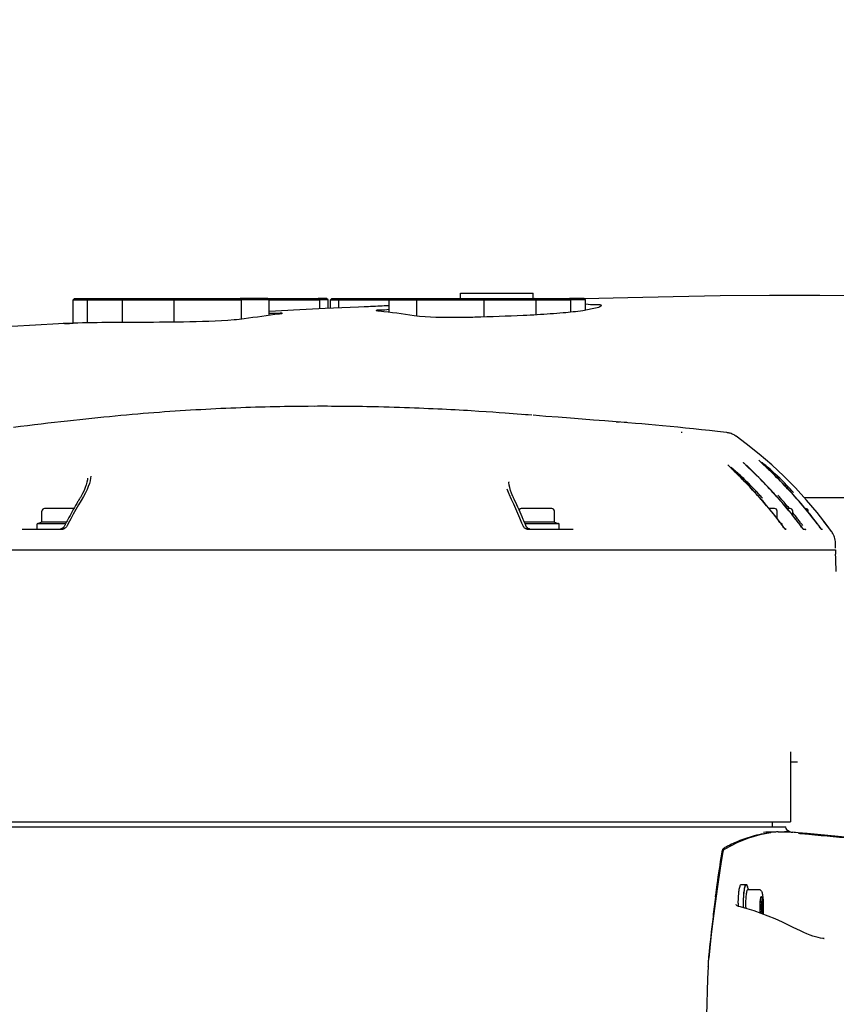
# Model space of a CAD drawing. Header units: millimetres. Extents: x 7426 to 8300, y 124 to 421.
# Tile 107 of 135: x 8194.33 to 8202.21, y 230.49 to 239.99. Entities that reach past the tile are written whole.
import ezdxf

# ---------------------------------------------------------------- set-up
doc = ezdxf.new("R2010")
doc.units = ezdxf.units.MM
doc.linetypes.add('BANKLINE1', pattern=[5.5, 4, -1.5])
doc.layers.add('00_COMPONENTS', color=7, linetype='BANKLINE1')
doc.layers.add('外形图', color=7, linetype='Continuous')
doc.styles.add('微软雅黑', font='msyh.ttc')
doc.dimstyles.new('尺寸标注_1_20比例', dxfattribs={"dimtxt": 2.1, "dimasz": 1.7, "dimexe": 0.5, "dimexo": 0.4, "dimgap": 0.5, "dimtad": 1, "dimdec": 1, "dimlfac": 20, "dimdsep": 46, "dimtxsty": '微软雅黑', "dimcen": 0.09, "dimadec": 0, "dimazin": 0, "dimtp": 0.01, "dimtm": 0.01, "dimtfac": 1, "dimtdec": 1, "dimtofl": 0, "dimtmove": 0, "dimatfit": 3, "dimfxl": 1, "dimtolj": 1, "dimarcsym": 0})

# ---------------------------------------------------------------- blocks, each defined once
blk = doc.blocks.new('*D1502')
at = {"layer": '00_COMPONENTS', "color": 0, "linetype": 'ByBlock', "lineweight": -2, "ltscale": 20}
for p, q in [((8253.9269, 235.6371), (8245.0033, 234.0636)), ((8159.3173, 226.9769), (8164.0018, 226.9769))]:
    blk.add_line(p, q, dxfattribs=at)
blk.add_arc((8204.8126, 226.9769), 41.3108, 12.35797, 177.64203, dxfattribs=at)
at = {"layer": '00_COMPONENTS', "color": 0}
for points in [[(8244.8882, 235.7632), (8245.4441, 235.8731), (8245.4957, 234.1504)], [(8163.2535, 228.6824), (8163.8201, 228.6707), (8163.5018, 226.9769)]]:
    blk.add_solid(points, dxfattribs=at)
at = {"layer": 'Defpoints', "color": 0}
for p in [(8221.1749, 264.9091), (8254.3208, 235.7065), (8158.9173, 226.9769), (8204.8126, 226.9769)]:
    blk.add_point(p, dxfattribs=at)
at = {"layer": '00_COMPONENTS', "color": 0, "insert": (8201.0735, 269.7151), "char_height": 2.1, "attachment_point": 5, "rotation": 5, "style": '微软雅黑'}
blk.add_mtext('\\A1;-\\A1;170%%d', dxfattribs=at)

msp = doc.modelspace()

# ---------------------------------------------------------------- linework, layer by layer
at = {"layer": '外形图', "linetype": 'Continuous'}
for p, q in [((8194.8405, 237.2869), (8194.8555, 237.3019)), ((8194.8405, 237.0609), (8194.8405, 237.2869)), ((8194.8405, 237.2869), (8194.9804, 237.2869)), ((8194.8555, 237.3019), (8194.9954, 237.3019)), ((8194.9804, 237.2869), (8194.9954, 237.3019)), ((8194.9804, 237.0632), (8194.9804, 237.2869)), ((8194.9804, 237.2869), (8195.3167, 237.2869)), ((8194.9954, 237.3019), (8195.3317, 237.3019)), ((8195.3167, 237.2869), (8195.3317, 237.3019)), ((8195.3167, 237.0677), (8195.3167, 237.2869)), ((8195.3167, 237.2869), (8195.8166, 237.2869)), ((8195.3317, 237.3019), (8195.8316, 237.3019)), ((8195.8166, 237.2869), (8195.8316, 237.3019)), ((8195.8166, 237.0735), (8195.8166, 237.2869)), ((8195.8166, 237.2869), (8196.4666, 237.2869)), ((8195.8316, 237.3019), (8196.4516, 237.3019)), ((8196.7192, 237.3019), (8196.4516, 237.3019)), ((8196.4666, 237.2869), (8196.4516, 237.3019)), ((8196.4666, 237.1008), (8196.4666, 237.2869)), ((8196.7342, 237.2869), (8196.4666, 237.2869)), ((8196.7192, 237.3019), (8197.2054, 237.3019)), ((8196.7342, 237.2869), (8196.7192, 237.3019)), ((8196.7342, 237.1386), (8196.7342, 237.2869)), ((8196.7342, 237.2869), (8197.2204, 237.2869)), ((8197.2862, 237.3019), (8197.2054, 237.3019)), ((8197.2204, 237.2869), (8197.2054, 237.3019)), ((8197.2204, 237.2009), (8197.2204, 237.2869)), ((8197.3012, 237.2869), (8197.2204, 237.2869)), ((8197.3012, 237.2869), (8197.2862, 237.3019)), ((8197.3012, 237.2047), (8197.3012, 237.2869)), ((8197.3239, 237.2869), (8197.3389, 237.3019)), ((8197.3239, 237.2058), (8197.3239, 237.2869)), ((8197.3239, 237.2869), (8197.4047, 237.2869)), ((8197.3389, 237.3019), (8197.4197, 237.3019)), ((8197.4047, 237.2869), (8197.4197, 237.3019)), ((8197.4047, 237.2095), (8197.4047, 237.2869)), ((8197.4047, 237.2869), (8197.8909, 237.2869)), ((8197.4197, 237.3019), (8197.9059, 237.3019)), ((8197.8909, 237.2869), (8197.9059, 237.3019)), ((8197.8909, 237.1679), (8197.8909, 237.2869)), ((8197.8909, 237.2869), (8198.1585, 237.2869)), ((8197.9059, 237.3019), (8198.1735, 237.3019)), ((8198.1585, 237.2869), (8198.1735, 237.3019)), ((8198.1585, 237.1324), (8198.1585, 237.2869)), ((8198.1585, 237.2869), (8198.8085, 237.2869)), ((8198.1735, 237.3019), (8198.7935, 237.3019)), ((8198.5806, 237.3019), (8198.5806, 237.3519)), ((8198.5806, 237.3519), (8199.2806, 237.3519)), ((8198.7935, 237.3019), (8199.2934, 237.3019)), ((8198.8085, 237.2869), (8198.7935, 237.3019)), ((8198.8085, 237.1225), (8198.8085, 237.2869)), ((8198.8085, 237.2869), (8199.3084, 237.2869)), ((8199.2806, 237.3019), (8199.2806, 237.3519)), ((8199.2934, 237.3019), (8199.6298, 237.3019)), ((8199.3084, 237.2869), (8199.2934, 237.3019)), ((8199.3084, 237.1434), (8199.3084, 237.2869)), ((8199.3084, 237.2869), (8199.6448, 237.2869)), ((8199.7696, 237.3019), (8199.6298, 237.3019)), ((8199.6448, 237.2869), (8199.6298, 237.3019)), ((8199.6448, 237.1693), (8199.6448, 237.2869)), ((8199.7846, 237.2869), (8199.6448, 237.2869)), ((8199.7846, 237.2869), (8199.7696, 237.3019)), ((8200.1946, 237.3088), (8199.774, 237.2979)), ((8199.7846, 237.1875), (8199.7846, 237.2869)), ((8196.9128, 237.1861), (8196.7342, 237.1768)), ((8197.7505, 237.225), (8197.7311, 237.2242)), ((8197.7591, 237.2254), (8197.7505, 237.225)), ((8197.8714, 237.2302), (8197.8436, 237.229)), ((8197.8909, 237.231), (8197.8714, 237.2302)), ((8199.9357, 237.2328), (8199.9353, 237.2319)), ((8197.1995, 236.2608), (8197.1095, 236.2604)), ((8197.7684, 236.2549), (8197.7169, 236.256)), ((8198.7561, 236.2122), (8198.6833, 236.2167)), ((8198.8255, 236.2078), (8198.7561, 236.2122)), ((8198.8914, 236.2033), (8198.8255, 236.2078)), ((8198.9534, 236.199), (8198.8914, 236.2033)), ((8199.0112, 236.1949), (8198.9534, 236.199)), ((8199.0879, 236.1892), (8199.0112, 236.1949)), ((8199.206, 236.1801), (8199.0879, 236.1892)), ((8199.2314, 236.178), (8199.1911, 236.1812)), ((8199.2667, 236.1752), (8199.206, 236.1801)), ((8200.0809, 236.1113), (8200.0899, 236.1106)), ((8200.0899, 236.1106), (8200.1103, 236.1091)), ((8200.1939, 236.1025), (8200.0911, 236.1106)), ((8200.1273, 236.1077), (8200.0919, 236.1105)), ((8200.1835, 236.1033), (8200.1273, 236.1077)), ((8200.2667, 236.0966), (8200.1939, 236.1025)), ((8200.3277, 236.0915), (8200.2667, 236.0966)), ((8200.392, 236.0859), (8200.3277, 236.0915)), ((8200.4596, 236.0798), (8200.392, 236.0859)), ((8200.5299, 236.0733), (8200.4596, 236.0798)), ((8200.6024, 236.0664), (8200.5299, 236.0733)), ((8200.6767, 236.0591), (8200.6024, 236.0664)), ((8200.7521, 236.0515), (8200.6767, 236.0591)), ((8200.8284, 236.0435), (8200.7521, 236.0515)), ((8200.9053, 236.0353), (8200.8284, 236.0435)), ((8200.9826, 236.0268), (8200.9053, 236.0353)), ((8201.06, 236.018), (8200.9826, 236.0268)), ((8200.7169, 236.0082), (8200.7097, 236.0094)), ((8200.718, 236.008), (8200.7169, 236.0082)), ((8201.1464, 236.0079), (8201.06, 236.018)), ((8201.3368, 235.8994), (8201.2387, 235.9719)), ((8201.4615, 235.8003), (8201.3368, 235.8994)), ((8201.5822, 235.6963), (8201.4615, 235.8003)), ((8201.1693, 235.6857), (8201.1668, 235.6883)), ((8201.1737, 235.6814), (8201.1693, 235.6857)), ((8201.1805, 235.6746), (8201.1737, 235.6814)), ((8201.1975, 235.6579), (8201.1805, 235.6746)), ((8201.1997, 235.6586), (8201.1974, 235.661)), ((8201.2076, 235.648), (8201.1975, 235.6579)), ((8201.2036, 235.6546), (8201.1997, 235.6586)), ((8201.2082, 235.65), (8201.2036, 235.6546)), ((8201.2406, 235.6156), (8201.2076, 235.648)), ((8201.2806, 235.5775), (8201.2082, 235.65)), ((8201.3198, 235.7076), (8201.3172, 235.7102)), ((8201.3227, 235.7047), (8201.3198, 235.7076)), ((8201.3276, 235.6999), (8201.3227, 235.7047)), ((8201.4172, 235.6128), (8201.3276, 235.6999)), ((8201.3487, 235.6825), (8201.3465, 235.6847)), ((8201.3511, 235.68), (8201.3487, 235.6825)), ((8201.3553, 235.6757), (8201.3511, 235.68)), ((8201.3618, 235.6692), (8201.3553, 235.6757)), ((8201.3804, 235.6509), (8201.3618, 235.6692)), ((8201.3931, 235.6385), (8201.3804, 235.6509)), ((8201.4701, 235.7293), (8201.4673, 235.7321)), ((8201.4749, 235.7247), (8201.4701, 235.7293)), ((8201.4823, 235.7175), (8201.4749, 235.7247)), ((8201.5008, 235.6999), (8201.4823, 235.7175)), ((8201.4968, 235.7067), (8201.4947, 235.7089)), ((8201.4991, 235.7044), (8201.4968, 235.7067)), ((8201.5017, 235.7018), (8201.4991, 235.7044)), ((8201.5117, 235.6896), (8201.5008, 235.6999)), ((8201.5062, 235.6975), (8201.5017, 235.7018)), ((8201.513, 235.6908), (8201.5062, 235.6975)), ((8201.5473, 235.6556), (8201.5117, 235.6896)), ((8201.5877, 235.6183), (8201.513, 235.6908)), ((8201.5699, 235.6339), (8201.5473, 235.6556)), ((8201.6987, 235.5875), (8201.5822, 235.6963)), ((8201.2616, 235.5947), (8201.2406, 235.6156)), ((8201.2805, 235.5758), (8201.2616, 235.5947)), ((8201.3005, 235.5556), (8201.2805, 235.5758)), ((8201.303, 235.5548), (8201.2806, 235.5775)), ((8201.3173, 235.5385), (8201.3005, 235.5556)), ((8201.3236, 235.5337), (8201.303, 235.5548)), ((8201.4271, 235.6049), (8201.3931, 235.6385)), ((8201.4365, 235.5937), (8201.4172, 235.6128)), ((8201.4492, 235.5829), (8201.4271, 235.6049)), ((8201.4569, 235.5734), (8201.4365, 235.5937)), ((8201.4696, 235.5624), (8201.4492, 235.5829)), ((8201.4739, 235.5563), (8201.4569, 235.5734)), ((8201.4872, 235.5444), (8201.4696, 235.5624)), ((8201.4914, 235.5384), (8201.4739, 235.5563)), ((8201.5901, 235.6142), (8201.5699, 235.6339)), ((8201.6072, 235.5991), (8201.5877, 235.6183)), ((8201.6115, 235.5932), (8201.5901, 235.6142)), ((8201.6285, 235.578), (8201.6072, 235.5991)), ((8201.6293, 235.5755), (8201.6115, 235.5932)), ((8201.647, 235.5595), (8201.6285, 235.578)), ((8201.6477, 235.5571), (8201.6293, 235.5755)), ((8201.6667, 235.5395), (8201.647, 235.5595)), ((8201.6666, 235.5379), (8201.6477, 235.5571)), ((8201.8108, 235.4743), (8201.6987, 235.5875)), ((8199.0421, 235.4278), (8199.0303, 235.4626)), ((8199.0467, 235.5307), (8199.0467, 235.5304)), ((8201.3346, 235.5206), (8201.3173, 235.5385)), ((8201.3413, 235.5153), (8201.3236, 235.5337)), ((8201.3524, 235.5021), (8201.3346, 235.5206)), ((8201.3602, 235.4956), (8201.3413, 235.5153)), ((8201.3706, 235.4829), (8201.3524, 235.5021)), ((8201.3802, 235.4745), (8201.3602, 235.4956)), ((8201.3987, 235.453), (8201.3706, 235.4829)), ((8201.3926, 235.4613), (8201.3802, 235.4745)), ((8201.506, 235.5251), (8201.4872, 235.5444)), ((8201.5094, 235.5199), (8201.4914, 235.5384)), ((8201.5262, 235.5043), (8201.506, 235.5251)), ((8201.5279, 235.5008), (8201.5094, 235.5199)), ((8201.5421, 235.4876), (8201.5262, 235.5043)), ((8201.5419, 235.4861), (8201.5279, 235.5008)), ((8201.561, 235.4659), (8201.5419, 235.4861)), ((8201.5588, 235.4699), (8201.5421, 235.4876)), ((8201.5763, 235.4512), (8201.5588, 235.4699)), ((8201.5803, 235.4453), (8201.561, 235.4659)), ((8201.686, 235.5181), (8201.6666, 235.5379)), ((8201.6823, 235.5235), (8201.6667, 235.5395)), ((8201.6987, 235.5066), (8201.6823, 235.5235)), ((8201.7057, 235.4977), (8201.686, 235.5181)), ((8201.7159, 235.4887), (8201.6987, 235.5066)), ((8201.7207, 235.482), (8201.7057, 235.4977)), ((8201.7339, 235.4697), (8201.7159, 235.4887)), ((8201.7358, 235.466), (8201.7207, 235.482)), ((8201.7521, 235.4487), (8201.7358, 235.466)), ((8194.9144, 235.3881), (8194.9107, 235.382)), ((8194.932, 235.4197), (8194.9144, 235.3881)), ((8194.9401, 235.3901), (8194.9177, 235.3527)), ((8194.9468, 235.4496), (8194.932, 235.4197)), ((8199.0721, 235.3606), (8199.0615, 235.3826)), ((8199.0719, 235.4213), (8199.0619, 235.4493)), ((8199.0845, 235.392), (8199.0719, 235.4213)), ((8199.0928, 235.3164), (8199.0721, 235.3606)), ((8199.0874, 235.3859), (8199.0845, 235.392)), ((8201.4178, 235.4324), (8201.3987, 235.453)), ((8201.4322, 235.4166), (8201.4178, 235.4324)), ((8201.5947, 235.4314), (8201.5763, 235.4512)), ((8201.5949, 235.4295), (8201.5803, 235.4453)), ((8201.6043, 235.4209), (8201.5947, 235.4314)), ((8201.6022, 235.4215), (8201.5949, 235.4295)), ((8202.5626, 235.3769), (8201.8996, 235.3769)), ((8194.8478, 235.2744), (8194.5651, 235.2744)), ((8194.9177, 235.3527), (8194.892, 235.3089)), ((8199.4601, 235.2744), (8199.1651, 235.2744)), ((8201.6101, 235.2744), (8201.5577, 235.2744)), ((8201.7601, 235.2744), (8201.7322, 235.2744)), ((8201.9101, 235.2744), (8201.9072, 235.2744)), ((8194.5401, 235.1442), (8194.5401, 235.2494)), ((8194.8176, 235.1747), (8194.7936, 235.129)), ((8199.1722, 235.1347), (8199.1528, 235.1809)), ((8199.4851, 235.1442), (8199.4851, 235.2494)), ((8201.6351, 235.1783), (8201.6351, 235.2494)), ((8201.7851, 235.2094), (8201.7851, 235.2494)), ((8201.9351, 235.2405), (8201.9351, 235.2494)), ((8194.348, 235.0769), (8194.745, 235.0769)), ((8194.3703, 235.0769), (8194.7206, 235.0769)), ((8194.4926, 235.0769), (8194.4926, 235.1269)), ((8194.7681, 235.1269), (8194.4926, 235.1269)), ((8194.5401, 235.1442), (8194.5024, 235.1305)), ((8194.777, 235.1442), (8194.5401, 235.1442)), ((8194.7219, 235.077), (8194.7206, 235.0769)), ((8194.7602, 235.1116), (8194.758, 235.1073)), ((8194.7631, 235.1173), (8194.7602, 235.1116)), ((8194.7936, 235.129), (8194.7825, 235.1073)), ((8199.1839, 235.1062), (8199.1722, 235.1347)), ((8199.4851, 235.1442), (8199.1956, 235.1442)), ((8199.5326, 235.1269), (8199.2027, 235.1269)), ((8199.2112, 235.1062), (8199.2088, 235.1121)), ((8199.2125, 235.1034), (8199.2112, 235.1062)), ((8199.2204, 235.0769), (8199.6675, 235.0769)), ((8199.2477, 235.0769), (8199.6423, 235.0769)), ((8199.4851, 235.1442), (8199.5227, 235.1305)), ((8199.5326, 235.0769), (8199.5326, 235.1269)), ((8201.6715, 235.131), (8201.6727, 235.1305)), ((8201.6826, 235.1269), (8201.6745, 235.1269)), ((8201.6826, 235.1162), (8201.6826, 235.1269)), ((8201.6944, 235.0984), (8201.6861, 235.1095)), ((8201.7003, 235.0926), (8201.6877, 235.1095)), ((8201.701, 235.0897), (8201.6944, 235.0984)), ((8201.7115, 235.078), (8201.7003, 235.0926)), ((8201.7053, 235.0841), (8201.701, 235.0897)), ((8201.7078, 235.0808), (8201.7053, 235.0841)), ((8201.71, 235.078), (8201.7078, 235.0808)), ((8201.7109, 235.0769), (8201.71, 235.078)), ((8201.7139, 235.0732), (8201.7109, 235.0769)), ((8201.7155, 235.0732), (8201.7115, 235.078)), ((8201.7234, 235.0769), (8201.7124, 235.0769)), ((8201.7124, 235.0769), (8201.7226, 235.0769)), ((8201.8711, 235.0955), (8201.8606, 235.1095)), ((8201.8695, 235.0998), (8201.8622, 235.1095)), ((8201.8769, 235.09), (8201.8695, 235.0998)), ((8201.8769, 235.0879), (8201.8711, 235.0955)), ((8201.8812, 235.0843), (8201.8769, 235.09)), ((8201.8807, 235.0829), (8201.8769, 235.0879)), ((8201.883, 235.08), (8201.8807, 235.0829)), ((8201.8841, 235.0806), (8201.8812, 235.0843)), ((8201.8849, 235.0775), (8201.883, 235.08)), ((8201.8857, 235.0784), (8201.8841, 235.0806)), ((8201.8854, 235.0769), (8201.8849, 235.0775)), ((8201.8887, 235.0729), (8201.8854, 235.0769)), ((8201.8869, 235.0769), (8201.8857, 235.0784)), ((8201.8869, 235.0769), (8201.8977, 235.0769)), ((8201.8869, 235.0769), (8201.9106, 235.0769)), ((8201.8902, 235.0729), (8201.8869, 235.0769)), ((8202.044, 235.0984), (8202.0357, 235.1095)), ((8202.05, 235.0925), (8202.0372, 235.1095)), ((8202.0505, 235.0897), (8202.044, 235.0984)), ((8202.062, 235.0769), (8202.05, 235.0925)), ((8202.0548, 235.0841), (8202.0505, 235.0897)), ((8202.0573, 235.0808), (8202.0548, 235.0841)), ((8202.0595, 235.0781), (8202.0573, 235.0808)), ((8202.0604, 235.0769), (8202.0595, 235.0781)), ((8202.0634, 235.0732), (8202.0604, 235.0769)), ((8202.062, 235.0769), (8202.0727, 235.0769)), ((8202.065, 235.0732), (8202.062, 235.0769)), ((8202.1222, 235.1041), (8202.087, 235.1494)), ((8202.1603, 235.0525), (8202.1187, 235.1094)), ((8202.16, 235.0523), (8202.1222, 235.1041)), ((8201.7157, 235.0728), (8201.7155, 235.0732)), ((8202.0653, 235.0729), (8202.065, 235.0732)), ((8202.1651, 235.045), (8202.1602, 235.0526)), ((8202.193, 234.984), (8202.1895, 234.997)), ((8202.1968, 234.902), (8202.1936, 234.9019)), ((8202.1976, 234.902), (8202.1968, 234.902)), ((8202.1976, 234.902), (8202.197, 234.9501)), ((8202.1976, 234.8919), (8202.1976, 234.9006)), ((8192.8626, 234.8769), (8202.1982, 234.8769)), ((8202.1982, 234.8769), (8202.199, 234.8344)), ((8202.1998, 234.7994), (8202.199, 234.8344)), ((8202.2008, 234.7668), (8202.1998, 234.7994)), ((8201.7626, 232.9256), (8201.7626, 232.3769)), ((8201.8306, 232.8269), (8201.7626, 232.8269)), ((8201.7626, 232.3769), (8201.7626, 232.2519)), ((8192.9437, 232.2519), (8201.7624, 232.2519)), ((8201.5876, 232.2519), (8201.5876, 232.2019)), ((8192.9452, 232.2019), (8201.7163, 232.2019)), ((8201.6461, 232.1542), (8201.6472, 232.1542)), ((8201.6472, 232.1542), (8201.6582, 232.1545)), ((8201.6582, 232.1545), (8201.6641, 232.1547)), ((8201.6641, 232.1547), (8201.6804, 232.1549)), ((8201.754, 232.1521), (8201.6814, 232.1519)), ((8201.8122, 232.148), (8201.754, 232.1521)), ((8201.8385, 232.1455), (8201.8098, 232.1483)), ((8201.8122, 232.148), (8201.8098, 232.1483)), ((8201.9244, 232.1373), (8201.8385, 232.1455)), ((8201.8472, 232.1374), (8201.8444, 232.1377)), ((8201.8506, 232.137), (8201.8472, 232.1374)), ((8201.8568, 232.1364), (8201.8506, 232.137)), ((8201.8669, 232.1354), (8201.8568, 232.1364)), ((8201.8803, 232.1341), (8201.8669, 232.1354)), ((8201.9008, 232.1322), (8201.8802, 232.1341)), ((8201.94, 232.1285), (8201.9008, 232.1322)), ((8202.492, 232.0832), (8201.9244, 232.1373)), ((8201.9416, 232.1346), (8201.9558, 232.1332)), ((8201.245, 232.0477), (8201.1291, 231.9886)), ((8201.3601, 232.0934), (8201.245, 232.0477)), ((8201.1016, 231.9418), (8201.1048, 231.9605)), ((8201.1073, 231.9457), (8201.1064, 231.9407)), ((8201.1291, 231.9886), (8201.1289, 231.9884)), ((8201.2866, 231.6469), (8201.3362, 231.6469)), ((8201.3571, 231.5994), (8201.3486, 231.6243)), ((8201.3533, 231.5994), (8201.4577, 231.5994)), ((8201.045, 231.5334), (8201.0295, 231.4143)), ((8201.0401, 231.5258), (8201.0411, 231.5331)), ((8201.0411, 231.5331), (8201.0424, 231.5429)), ((8201.4855, 231.4709), (8201.4711, 231.4709)), ((8201.2402, 231.4514), (8201.2401, 231.4518)), ((8201.2816, 231.4298), (8201.2666, 231.4337)), ((8201.4855, 231.3829), (8201.4711, 231.3829)), ((8201.7909, 231.2317), (8201.758, 231.2483)), ((8201.8244, 231.2149), (8201.7909, 231.2317)), ((8200.9998, 231.1648), (8200.9856, 231.0346)), ((8202.0869, 231.1258), (8202.0874, 231.1258)), ((8200.9856, 231.0346), (8200.9755, 230.9362)), ((8200.9677, 230.8539), (8200.9678, 230.8578))]:
    msp.add_line(p, q, dxfattribs=at)
for points in [[(8207.1759, 236.6745), (8206.8807, 236.7699), (8206.4912, 236.8811), (8206.1169, 236.9735), (8205.7628, 237.0486), (8205.4213, 237.1104), (8205.0724, 237.1636), (8204.6998, 237.2101), (8204.3036, 237.2492), (8203.8871, 237.2801), (8203.4539, 237.303), (8203.0014, 237.3189), (8202.5311, 237.3282), (8202.0468, 237.3319), (8201.5606, 237.3307), (8201.0857, 237.3258), (8200.6308, 237.3182), (8200.1946, 237.3088)], [(8197.7505, 237.225), (8197.5937, 237.2181), (8197.2736, 237.2035), (8196.9676, 237.1887), (8196.9123, 237.186)], [(8194.6998, 237.057), (8194.4775, 237.0443), (8194.0181, 237.0186), (8193.5534, 236.9928), (8193.173, 236.9713)], [(8197.1095, 236.2604), (8197.0641, 236.26), (8197.0186, 236.2596), (8196.9728, 236.259), (8196.9269, 236.2584), (8196.8808, 236.2577), (8196.8345, 236.2568), (8196.788, 236.2559), (8196.7414, 236.2548), (8196.6947, 236.2537), (8196.6478, 236.2524), (8196.6007, 236.2511), (8196.5535, 236.2496), (8196.5061, 236.248), (8196.4586, 236.2463), (8196.4109, 236.2445), (8196.3631, 236.2425), (8196.3151, 236.2405), (8196.267, 236.2383), (8196.2187, 236.236), (8196.1702, 236.2336), (8196.1216, 236.2311), (8196.0727, 236.2284), (8196.0237, 236.2257), (8195.9744, 236.2227), (8195.9249, 236.2197), (8195.8752, 236.2165), (8195.8251, 236.2132), (8195.7747, 236.2097), (8195.7241, 236.2061), (8195.6729, 236.2023), (8195.6214, 236.1984), (8195.5695, 236.1943), (8195.5171, 236.19), (8195.4642, 236.1856), (8195.4108, 236.181), (8195.3569, 236.1762), (8195.3024, 236.1713), (8195.2475, 236.1661), (8195.192, 236.1608), (8195.1358, 236.1553), (8195.0792, 236.1497), (8195.0218, 236.1438), (8194.9639, 236.1378), (8194.9054, 236.1316), (8194.8458, 236.1251), (8194.7852, 236.1184), (8194.7237, 236.1115), (8194.6612, 236.1044), (8194.5977, 236.097), (8194.5331, 236.0894), (8194.4679, 236.0815), (8194.4017, 236.0734), (8194.3346, 236.0651), (8194.2669, 236.0565)], [(8197.7877, 236.2544), (8197.7355, 236.2556), (8197.6826, 236.2567), (8197.6291, 236.2576), (8197.575, 236.2585), (8197.5202, 236.2592), (8197.4647, 236.2598), (8197.4087, 236.2603), (8197.352, 236.2606), (8197.2946, 236.2608), (8197.2367, 236.2608), (8197.1746, 236.2607)], [(8197.7169, 236.256), (8197.6755, 236.2568), (8197.6338, 236.2576), (8197.5917, 236.2582), (8197.5493, 236.2588), (8197.5066, 236.2594), (8197.4636, 236.2598), (8197.4203, 236.2602), (8197.3766, 236.2605), (8197.3328, 236.2607), (8197.2886, 236.2608), (8197.2442, 236.2608), (8197.1995, 236.2608)], [(8198.6833, 236.2167), (8198.6457, 236.219), (8198.6072, 236.2212), (8198.5679, 236.2234), (8198.5278, 236.2256), (8198.4869, 236.2278), (8198.4454, 236.2299), (8198.4031, 236.232), (8198.3601, 236.2341), (8198.3164, 236.2361), (8198.272, 236.2381), (8198.2268, 236.24), (8198.1809, 236.2419), (8198.1342, 236.2437), (8198.0869, 236.2455), (8198.0388, 236.2472), (8197.9899, 236.2488), (8197.9404, 236.2504), (8197.8901, 236.2518), (8197.8392, 236.2532), (8197.7877, 236.2544)], [(8199.6392, 236.1455), (8199.523, 236.1547), (8199.4038, 236.1642), (8199.2819, 236.174)], [(8200.0809, 236.1113), (8199.9707, 236.1197), (8199.8631, 236.128), (8199.7526, 236.1366), (8199.6392, 236.1455)], [(8201.2384, 235.972), (8201.2374, 235.9728), (8201.2282, 235.9789), (8201.2188, 235.9844), (8201.2094, 235.9893), (8201.2, 235.9936), (8201.1906, 235.9973), (8201.1815, 236.0003), (8201.1728, 236.0028), (8201.1646, 236.0048), (8201.157, 236.0063), (8201.1502, 236.0074), (8201.1461, 236.008)], [(8201.4673, 235.7321), (8201.4648, 235.7346), (8201.4637, 235.7357), (8201.4626, 235.7367), (8201.4617, 235.7377), (8201.4608, 235.7386), (8201.4601, 235.7394), (8201.4594, 235.7401), (8201.4588, 235.7408), (8201.4583, 235.7413), (8201.4582, 235.7415)], [(8201.1668, 235.6883), (8201.1646, 235.6906), (8201.1636, 235.6916), (8201.1627, 235.6925), (8201.1619, 235.6934), (8201.1612, 235.6942), (8201.1605, 235.6949), (8201.16, 235.6955), (8201.1595, 235.6961), (8201.1594, 235.6962)], [(8201.1974, 235.661), (8201.1955, 235.663), (8201.1946, 235.664), (8201.1938, 235.6648), (8201.1931, 235.6656), (8201.1924, 235.6663), (8201.1918, 235.667), (8201.1913, 235.6676), (8201.1909, 235.6681), (8201.1905, 235.6685), (8201.1903, 235.6688), (8201.1902, 235.6689)], [(8201.3172, 235.7102), (8201.3149, 235.7125), (8201.3139, 235.7136), (8201.3129, 235.7146), (8201.312, 235.7155), (8201.3112, 235.7164), (8201.3105, 235.7171), (8201.3099, 235.7178), (8201.3094, 235.7184), (8201.309, 235.7189), (8201.3088, 235.719)], [(8201.3465, 235.6847), (8201.3445, 235.6867), (8201.3437, 235.6876), (8201.3429, 235.6885), (8201.3422, 235.6892), (8201.3415, 235.6899), (8201.341, 235.6906), (8201.3405, 235.6911), (8201.34, 235.6916), (8201.3397, 235.692), (8201.3394, 235.6924), (8201.3394, 235.6924)], [(8201.4947, 235.7089), (8201.4929, 235.7107), (8201.4921, 235.7115), (8201.4914, 235.7123), (8201.4908, 235.713), (8201.4902, 235.7136), (8201.4897, 235.7142), (8201.4892, 235.7147), (8201.4889, 235.7151), (8201.4886, 235.7154), (8201.4885, 235.7155)], [(8194.9798, 235.5691), (8194.9782, 235.5506), (8194.9744, 235.5288), (8194.9679, 235.5045), (8194.9587, 235.478), (8194.9468, 235.4496)], [(8195.0103, 235.5861), (8195.0089, 235.5676), (8195.0046, 235.5428), (8194.9975, 235.516)], [(8194.975, 235.4572), (8194.9592, 235.4247), (8194.9401, 235.3901)], [(8194.9975, 235.516), (8194.9876, 235.4875), (8194.975, 235.4572)], [(8199.0619, 235.4493), (8199.0545, 235.476), (8199.0496, 235.5012), (8199.047, 235.5245), (8199.0467, 235.5304)], [(8201.7542, 235.4482), (8201.7528, 235.4496), (8201.7339, 235.4697)], [(8202.1187, 235.1094), (8202.0209, 235.2351), (8201.9182, 235.3568), (8201.8108, 235.4743)], [(8199.0615, 235.3826), (8199.0574, 235.3913), (8199.0421, 235.4278)], [(8201.452, 235.3948), (8201.4468, 235.4005), (8201.4322, 235.4166)], [(8194.892, 235.3089), (8194.8668, 235.2647), (8194.842, 235.2199), (8194.8176, 235.1747)], [(8199.1528, 235.1809), (8199.1332, 235.2265), (8199.1131, 235.2717), (8199.0928, 235.3164)], [(8194.7413, 235.0867), (8194.7382, 235.0843), (8194.7351, 235.0822), (8194.7321, 235.0804), (8194.7291, 235.079), (8194.7263, 235.078), (8194.7239, 235.0773), (8194.7219, 235.077)], [(8194.758, 235.1073), (8194.7574, 235.1061), (8194.7552, 235.1024), (8194.7527, 235.0988), (8194.7501, 235.0954), (8194.7473, 235.0923), (8194.7444, 235.0894), (8194.7413, 235.0867)], [(8194.7663, 235.0871), (8194.7623, 235.084), (8194.7582, 235.0814), (8194.7542, 235.0793), (8194.7506, 235.0779), (8194.7475, 235.0772), (8194.745, 235.0769)], [(8194.7825, 235.1073), (8194.7802, 235.1032), (8194.7772, 235.0987), (8194.7738, 235.0945), (8194.7701, 235.0906), (8194.7663, 235.0871)], [(8199.1891, 235.0967), (8199.1866, 235.1006), (8199.1846, 235.1046), (8199.1839, 235.1062)], [(8199.2203, 235.0769), (8199.2193, 235.0769), (8199.2163, 235.0773), (8199.2129, 235.0782), (8199.2093, 235.0796), (8199.2056, 235.0815), (8199.202, 235.0838), (8199.1984, 235.0866), (8199.195, 235.0897), (8199.1919, 235.0931), (8199.1891, 235.0967)], [(8199.233, 235.0815), (8199.2298, 235.0835), (8199.2267, 235.0858), (8199.2238, 235.0883), (8199.221, 235.0911), (8199.2185, 235.094), (8199.2162, 235.0971), (8199.2142, 235.1002), (8199.2125, 235.1034)], [(8199.2477, 235.0769), (8199.2455, 235.077), (8199.2426, 235.0776), (8199.2395, 235.0785), (8199.2362, 235.0798), (8199.233, 235.0815)], [(8201.8985, 235.0769), (8201.9, 235.0768), (8201.9016, 235.0766), (8201.9031, 235.0762), (8201.9046, 235.0756), (8201.9059, 235.0749), (8201.9073, 235.0741), (8201.9085, 235.0731), (8201.9096, 235.072), (8201.9106, 235.0707)], [(8202.1895, 234.997), (8202.1851, 235.0094), (8202.1798, 235.0212), (8202.1737, 235.0324), (8202.1669, 235.0429), (8202.1661, 235.044)], [(8202.1971, 234.949), (8202.1968, 234.957), (8202.1954, 234.9706), (8202.193, 234.984)], [(8202.2059, 234.6658), (8202.2048, 234.6817), (8202.2033, 234.7091), (8202.2019, 234.7369), (8202.2008, 234.7668)], [(8201.5698, 232.1434), (8201.4685, 232.1246), (8201.3601, 232.0934)], [(8201.7578, 232.1555), (8201.7542, 232.1569), (8201.7493, 232.1594), (8201.743, 232.1633), (8201.7359, 232.169), (8201.7289, 232.1767), (8201.7225, 232.1864), (8201.7174, 232.1982), (8201.7163, 232.2019)], [(8201.8444, 232.1377), (8201.8424, 232.138), (8201.8416, 232.1381), (8201.841, 232.1381), (8201.8406, 232.1382), (8201.8404, 232.1382)], [(8201.1064, 231.9407), (8201.0942, 231.8668), (8201.0774, 231.7597), (8201.061, 231.6486), (8201.045, 231.5334)], [(8201.1107, 231.9606), (8201.1095, 231.9561), (8201.1084, 231.9511), (8201.1073, 231.9457)], [(8201.1135, 231.9688), (8201.112, 231.9649), (8201.1107, 231.9606)], [(8201.1289, 231.9884), (8201.1261, 231.9866), (8201.1224, 231.9834), (8201.1194, 231.9799), (8201.117, 231.9762), (8201.1151, 231.9725), (8201.1135, 231.9688)], [(8201.0295, 231.4143), (8201.0144, 231.2914), (8200.9998, 231.1648)], [(8201.2666, 231.4337), (8201.2632, 231.4347), (8201.2584, 231.4364), (8201.254, 231.4386), (8201.25, 231.4409), (8201.2466, 231.4435), (8201.2438, 231.446), (8201.2418, 231.4483), (8201.2407, 231.4502), (8201.2402, 231.4514)], [(8201.758, 231.2483), (8201.6872, 231.2823), (8201.617, 231.3136), (8201.5477, 231.3422), (8201.4794, 231.368), (8201.4121, 231.3912), (8201.3461, 231.4118), (8201.2816, 231.4298)], [(8202.0874, 231.1258), (8202.0756, 231.1264), (8202.0544, 231.1291), (8202.0313, 231.1337), (8202.0066, 231.1402), (8201.9803, 231.1484), (8201.9524, 231.1584), (8201.9228, 231.17), (8201.8918, 231.1832), (8201.859, 231.1982), (8201.8244, 231.2149)]]:
    msp.add_lwpolyline(points, dxfattribs=at)
for centre, radius, start, end in [((8199.3313, 200.6859), 36.5733, 92.5077, 92.63587), ((8194.0066, 252.2785), 15.2379, 272.82775, 272.96625), ((8193.7791, 256.6765), 19.6419, 272.96515, 273.09698), ((8199.0368, 233.2031), 3.278, 43.55482, 44.68937), ((8197.8011, 232.1067), 4.9145, 41.97935, 43.0475), ((8198.9975, 233.1655), 3.3324, 43.16235, 43.55669), ((8198.0587, 231.9961), 5.057, 43.90888, 44.16613), ((8198.107, 232.0427), 4.9899, 43.6313, 43.90847), ((8198.1658, 232.0986), 4.9087, 43.02952, 43.63284), ((8198.4227, 233.2549), 4.106, 148.79789, 149.27822), ((8195.0304, 233.4296), 4.5041, 25.32043, 25.74398), ((8198.9926, 233.161), 3.3391, 42.76056, 43.16253), ((8198.9864, 233.1552), 3.3475, 42.35206, 42.76021), ((8198.4721, 232.7107), 4.0104, 37.29888, 42.00994), ((8198.4746, 232.7116), 4.0092, 40.81889, 41.98993), ((8198.9856, 233.1544), 3.3487, 41.51668, 42.35293), ((8198.6452, 232.7096), 4.0123, 37.43781, 42.5243), ((8198.6493, 232.7118), 4.009, 36.73292, 42.51402), ((8198.6799, 232.728), 3.9913, 41.45982, 42.06541), ((8198.6795, 232.7277), 3.9918, 39.64598, 41.45978), ((8198.819, 232.7086), 4.0138, 37.41216, 43.05279), ((8198.82, 232.7082), 4.0145, 36.7369, 43.03963), ((8194.5651, 235.2494), 0.025, 90, 180), ((8198.5827, 233.162), 4.291, 149.76504, 152.09693), ((8198.463, 233.2309), 4.1528, 149.27821, 149.7549), ((8194.7966, 233.3206), 4.7621, 22.85346, 25.3018), ((8199.1651, 235.2494), 0.025, 90, 146.15609), ((8199.4601, 235.2494), 0.025, 0, 90), ((8198.4733, 232.7105), 4.0109, 36.7348, 40.81819), ((8201.6101, 235.2494), 0.025, 0, 90), ((8201.7601, 235.2494), 0.025, 0, 90), ((8201.9101, 235.2494), 0.025, 0, 90), ((8198.677, 232.7257), 3.995, 37.83724, 38.92276), ((8198.6766, 232.7253), 3.9955, 37.23547, 37.83727), ((8194.5076, 235.1164), 0.015, 110, 135.55634), ((8198.7467, 233.0747), 4.4767, 152.71496, 152.85345), ((8198.733, 233.0818), 4.4613, 152.54318, 152.71498), ((8198.7052, 233.0963), 4.4299, 152.08698, 152.54352), ((8194.5557, 233.2174), 5.0241, 22.47826, 22.87191), ((8194.5096, 233.1982), 5.074, 22.34054, 22.47869), ((8194.482, 233.1869), 5.1039, 22.16025, 22.3405), ((8199.5176, 235.1164), 0.015, 44.44366, 70), ((8198.4888, 232.7238), 3.9893, 36.7291, 37.2951), ((8201.6676, 235.1164), 0.015, 44.44366, 70), ((8198.663, 232.7236), 3.9897, 36.72818, 37.43355), ((8198.6769, 232.7256), 3.9951, 36.82554, 37.23547), ((8198.6774, 232.7259), 3.9946, 36.63401, 36.82554), ((8198.8382, 232.7237), 3.9895, 36.72812, 37.40692), ((8201.8926, 223.1323), 9.0254, 91.87666, 92.47154), ((8201.6813, 231.144), 1.0107, 93.96725, 96.13565), ((8201.6855, 231.083), 1.0719, 92.10743, 93.96805), ((8201.7168, 231.3834), 0.7706, 82.92928, 84.9365), ((8201.5095, 227.5065), 4.6481, 84.66666, 85.047), ((8201.7929, 230.8123), 1.3612, 113.94406, 116.84528), ((8201.3482, 231.9197), 0.2469, 169.1096, 170.49401), ((8201.8533, 230.6953), 1.4929, 118.23191, 119.59601), ((8201.827, 230.7444), 1.4372, 116.8328, 118.23183), ((8201.3533, 231.5967), 0.00265, 90.00712, 96.33526), ((8217.344, 229.3745), 16.4452, 172.48299, 173.15001), ((8202.9836, 231.4276), 1.7242, 178.75296, 179.1719), ((8203.0251, 231.427), 1.7658, 179.17154, 179.70436), ((8203.0824, 231.4269), 1.7734, 180.00003, 180.15391), ((8203.0491, 231.4269), 1.7396, 180.00003, 180.16177), ((8202.7229, 231.4269), 1.3909, 180.00005, 180.46143), ((8220.6341, 228.984), 19.7583, 173.16364, 174.2971), ((8202.4205, 230.8129), 1.4533, 175.78906, 177.58799), ((8202.0595, 230.8393), 1.0913, 174.31434, 175.77899), ((8318.7183, 226.9869), 117.814, 178.11907, 179.956211), ((8202.6752, 230.8009), 1.7083, 177.54745, 178.09162)]:
    msp.add_arc(centre, radius, start, end, dxfattribs=at)
for points, knots in [([(8196.7329, 237.1612), (8196.7639, 237.1618), (8196.7907, 237.1512), (8196.8587, 237.1686), (8196.8587, 237.1576)], [0, 0, 0, 0, 0.738136, 1, 1, 1, 1]), ([(8197.7664, 237.1841), (8197.7665, 237.195), (8197.832, 237.1846), (8197.8589, 237.1961), (8197.8893, 237.1977)], [0, 0, 0, 0, 0.264299, 1, 1, 1, 1]), ([(8197.7956, 237.178), (8197.7883, 237.1787), (8197.7813, 237.1806), (8197.7664, 237.1814), (8197.7664, 237.1841)], [0, 0, 0, 0, 0.73269, 1, 1, 1, 1]), ([(8199.9353, 237.2319), (8199.9237, 237.2163), (8199.8571, 237.2022), (8199.7404, 237.1777), (8199.5497, 237.1593), (8199.404, 237.1488), (8199.3206, 237.144)], [0, 0, 0, 0, 0.093686, 0.293837, 0.598364, 1, 1, 1, 1]), ([(8199.7834, 237.2506), (8199.8208, 237.249), (8199.8548, 237.2363), (8199.9356, 237.2466), (8199.9357, 237.2328)], [0, 0, 0, 0, 0.731529, 1, 1, 1, 1]), ([(8195.9077, 237.0745), (8195.7532, 237.0728), (8195.3506, 237.0657), (8194.9476, 237.0712), (8194.6999, 237.057)], [0, 0, 0, 0, 0.383802, 1, 1, 1, 1]), ([(8196.4926, 237.1041), (8196.46, 237.0993), (8196.2652, 237.0833), (8196.07, 237.0764), (8195.9077, 237.0745)], [0, 0, 0, 0, 0.168896, 1, 1, 1, 1]), ([(8196.8587, 237.1576), (8196.8587, 237.155), (8196.8437, 237.1547), (8196.8368, 237.1521), (8196.8296, 237.1512)], [0, 0, 0, 0, 0.264156, 1, 1, 1, 1]), ([(8198.7174, 237.1197), (8198.6629, 237.1181), (8198.468, 237.1178), (8198.2715, 237.1145), (8198.1325, 237.1356)], [0, 0, 0, 0, 0.279395, 1, 1, 1, 1]), ([(8199.3206, 237.144), (8199.2755, 237.1414), (8199.0746, 237.1312), (8198.8735, 237.1243), (8198.7174, 237.1197)], [0, 0, 0, 0, 0.224232, 1, 1, 1, 1]), ([(8201.2436, 235.6265), (8201.2342, 235.6349), (8201.2144, 235.6499), (8201.2022, 235.6666), (8201.1848, 235.6737), (8201.1902, 235.6686), (8201.1918, 235.6669)], [0, 0, 0, 0, 0.472878, 0.87525, 0.910374, 1, 1, 1, 1]), ([(8201.1918, 235.6669), (8201.2014, 235.6563), (8201.2699, 235.5892), (8201.3369, 235.5208), (8201.3926, 235.4613)], [0, 0, 0, 0, 0.149133, 1, 1, 1, 1]), ([(8201.5425, 235.6742), (8201.5241, 235.6901), (8201.4491, 235.7519), (8201.5191, 235.6848), (8201.5366, 235.668)], [0, 0, 0, 0, 0.50101, 1, 1, 1, 1]), ([(8201.5366, 235.668), (8201.5476, 235.6573), (8201.5981, 235.6085), (8201.6479, 235.5589), (8201.6862, 235.5195)], [0, 0, 0, 0, 0.218191, 1, 1, 1, 1]), ([(8201.7929, 235.4296), (8201.7717, 235.4527), (8201.6914, 235.5375), (8201.6071, 235.6184), (8201.5425, 235.6742)], [0, 0, 0, 0, 0.268975, 1, 1, 1, 1]), ([(8201.3673, 235.5084), (8201.3563, 235.5194), (8201.316, 235.5596), (8201.2745, 235.5988), (8201.2436, 235.6265)], [0, 0, 0, 0, 0.272659, 1, 1, 1, 1]), ([(8201.7646, 232.1536), (8201.7679, 232.1531), (8201.7747, 232.1521), (8201.7814, 232.1513), (8201.7848, 232.151)], [0, 0, 0, 0, 0.500992, 1, 1, 1, 1]), ([(8201.9013, 232.1381), (8201.9024, 232.138), (8201.9056, 232.1378), (8201.9088, 232.1375), (8201.9109, 232.1373)], [0, 0, 0, 0, 0.338623, 1, 1, 1, 1]), ([(8201.0424, 231.5429), (8201.047, 231.5777), (8201.0653, 231.7109), (8201.0854, 231.8438), (8201.1016, 231.9418)], [0, 0, 0, 0, 0.261547, 1, 1, 1, 1]), ([(8201.1058, 231.9663), (8201.1069, 231.972), (8201.109, 231.9808), (8201.1123, 231.9898), (8201.1146, 231.9923)], [0, 0, 0, 0, 0.629438, 1, 1, 1, 1]), ([(8201.1146, 231.9923), (8201.1148, 231.9925), (8201.1152, 231.9929), (8201.1157, 231.9933), (8201.116, 231.9934)], [0, 0, 0, 0, 0.531938, 1, 1, 1, 1]), ([(8201.263, 231.5369), (8201.2633, 231.5414), (8201.2646, 231.5581), (8201.2663, 231.5748), (8201.2679, 231.5869)], [0, 0, 0, 0, 0.270437, 1, 1, 1, 1]), ([(8201.2679, 231.5869), (8201.269, 231.5955), (8201.2712, 231.6103), (8201.2758, 231.6294), (8201.2795, 231.6411), (8201.2844, 231.6469), (8201.2866, 231.6469)], [0, 0, 0, 0, 0.401514, 0.703774, 0.899916, 1, 1, 1, 1]), ([(8201.309, 231.4269), (8201.309, 231.455), (8201.3102, 231.5069), (8201.3148, 231.568), (8201.3203, 231.6075), (8201.325, 231.6281), (8201.3288, 231.6405), (8201.3339, 231.6469), (8201.3362, 231.6469)], [0, 0, 0, 0, 0.374841, 0.693606, 0.816758, 0.909636, 0.969808, 1, 1, 1, 1]), ([(8201.3095, 231.4269), (8201.3095, 231.442), (8201.3099, 231.4716), (8201.3116, 231.5142), (8201.3143, 231.553), (8201.3179, 231.5862), (8201.3217, 231.6096), (8201.3253, 231.6244), (8201.3279, 231.6323), (8201.3305, 231.638), (8201.3332, 231.6418), (8201.3368, 231.6431), (8201.3387, 231.6417), (8201.3394, 231.641)], [0, 0, 0, 0, 0.202165, 0.395432, 0.571369, 0.722328, 0.841928, 0.888465, 0.925646, 0.953442, 0.972492, 0.985594, 1, 1, 1, 1]), ([(8201.332, 231.4269), (8201.332, 231.4487), (8201.3329, 231.4891), (8201.3365, 231.5368), (8201.3408, 231.5678), (8201.3443, 231.584), (8201.3475, 231.5939), (8201.3512, 231.5992), (8201.353, 231.5994)], [0, 0, 0, 0, 0.372274, 0.689807, 0.813167, 0.906886, 0.968475, 1, 1, 1, 1]), ([(8201.3362, 231.6469), (8201.3366, 231.6469), (8201.3391, 231.6463), (8201.3406, 231.6441), (8201.3416, 231.6424)], [0, 0, 0, 0, 0.192999, 1, 1, 1, 1]), ([(8201.3394, 231.641), (8201.3403, 231.6401), (8201.3435, 231.6364), (8201.3456, 231.6321), (8201.347, 231.6288)], [0, 0, 0, 0, 0.263468, 1, 1, 1, 1]), ([(8201.3416, 231.6424), (8201.3421, 231.6416), (8201.3444, 231.6372), (8201.3459, 231.6325), (8201.347, 231.6288)], [0, 0, 0, 0, 0.19835, 1, 1, 1, 1]), ([(8201.4577, 231.5994), (8201.4655, 231.5994), (8201.4793, 231.5926), (8201.4876, 231.5754), (8201.4919, 231.5583), (8201.4951, 231.5383), (8201.4977, 231.5146), (8201.5003, 231.477), (8201.501, 231.4473), (8201.501, 231.4269)], [0, 0, 0, 0, 0.123501, 0.210837, 0.297223, 0.402946, 0.530179, 0.675788, 1, 1, 1, 1]), ([(8201.2598, 231.4651), (8201.2599, 231.4713), (8201.2606, 231.4953), (8201.2617, 231.5192), (8201.263, 231.5369)], [0, 0, 0, 0, 0.260825, 1, 1, 1, 1]), ([(8201.4699, 231.4269), (8201.4699, 231.4438), (8201.4708, 231.4732), (8201.4735, 231.5026), (8201.476, 231.5149)], [0, 0, 0, 0, 0.573049, 1, 1, 1, 1]), ([(8201.4755, 231.5123), (8201.4743, 231.5055), (8201.4743, 231.4904), (8201.4813, 231.4773), (8201.4855, 231.4709)], [0, 0, 0, 0, 0.476168, 1, 1, 1, 1]), ([(8201.476, 231.5149), (8201.4762, 231.516), (8201.477, 231.5195), (8201.478, 231.5231), (8201.479, 231.5254)], [0, 0, 0, 0, 0.300356, 1, 1, 1, 1]), ([(8201.479, 231.5254), (8201.4797, 231.5269), (8201.4806, 231.5295), (8201.4837, 231.5294), (8201.4851, 231.5275), (8201.4865, 231.5247), (8201.4885, 231.5183), (8201.4905, 231.5075), (8201.4925, 231.4914), (8201.4941, 231.4719), (8201.495, 231.45), (8201.4952, 231.4347), (8201.4952, 231.4269)], [0, 0, 0, 0, 0.044135, 0.057456, 0.076144, 0.104705, 0.144115, 0.254838, 0.404083, 0.584457, 0.786612, 1, 1, 1, 1]), ([(8201.4719, 231.3706), (8201.4716, 231.3749), (8201.4703, 231.3936), (8201.4699, 231.4124), (8201.4699, 231.4269)], [0, 0, 0, 0, 0.231292, 1, 1, 1, 1]), ([(8201.4952, 231.4269), (8201.4952, 231.4212), (8201.495, 231.3999), (8201.494, 231.3786), (8201.4925, 231.363)], [0, 0, 0, 0, 0.268254, 1, 1, 1, 1]), ([(8201.501, 231.4269), (8201.501, 231.4212), (8201.5008, 231.3991), (8201.5001, 231.377), (8201.4991, 231.3606)], [0, 0, 0, 0, 0.257751, 1, 1, 1, 1])]:
    msp.add_open_spline(points, degree=3, knots=knots, dxfattribs=at)
for points in [[(8197.8436, 237.229), (8197.8154, 237.2278), (8197.7873, 237.2266), (8197.7591, 237.2254)], [(8198.1325, 237.1356), (8198.0206, 237.1526), (8197.9082, 237.1671), (8197.7956, 237.178)], [(8196.8296, 237.1512), (8196.7171, 237.1368), (8196.6048, 237.1208), (8196.4926, 237.1041)], [(8201.3962, 232.1134), (8201.4541, 232.1301), (8201.5134, 232.1425), (8201.5733, 232.1489)], [(8201.6814, 232.1549), (8201.6983, 232.1551), (8201.7151, 232.1576), (8201.732, 232.157)], [(8201.732, 232.157), (8201.7429, 232.1567), (8201.7538, 232.1552), (8201.7646, 232.1536)], [(8201.2405, 232.0564), (8201.291, 232.0788), (8201.3431, 232.0981), (8201.3962, 232.1134)], [(8202.4143, 232.0844), (8202.2562, 232.0991), (8202.0981, 232.1138), (8201.94, 232.1285)], [(8201.347, 231.6288), (8201.3476, 231.6273), (8201.3481, 231.6258), (8201.3486, 231.6243)], [(8201.4855, 231.4709), (8201.4823, 231.4565), (8201.4803, 231.4417), (8201.4803, 231.4269)], [(8201.4855, 231.3829), (8201.4825, 231.3783), (8201.4799, 231.3736), (8201.4779, 231.3685)], [(8201.4803, 231.4269), (8201.4803, 231.4121), (8201.4823, 231.3973), (8201.4855, 231.3829)]]:
    msp.add_open_spline(points, degree=3, dxfattribs=at)

# ---------------------------------------------------------------- dimensions: what is measured, and where the dimension line sits
at = {"layer": '00_COMPONENTS', "linetype": 'ByBlock', "ltscale": 20}
dim = msp.add_angular_dim_3p(base=(8221.1749, 264.9091), center=(8204.8126, 226.9769), p1=(8158.9173, 226.9769), p2=(8254.3208, 235.7065), text='\\A1;-<>', dimstyle='尺寸标注_1_20比例', dxfattribs=at)
dim.commit()
dim.dimension.update_dxf_attribs({"geometry": '*D1502', "text_midpoint": (8201.0735, 269.7151)})

doc.saveas('drawing.dxf')
